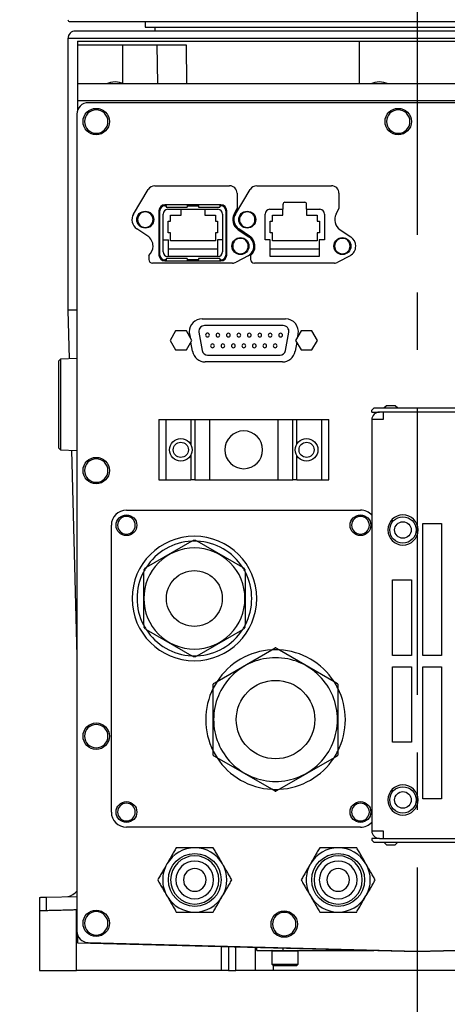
# Model space of a CAD drawing. Extents: x 0 to 841, y 0 to 594.
# Tile 80 of 142: x 499 to 518, y 188 to 232. Entities that reach past the tile are written whole.
import ezdxf

# ---------------------------------------------------------------- set-up
doc = ezdxf.new("R2010")
doc.units = 0
doc.linetypes.add('CENTERX2', pattern=[20.32, 12.7, -2.54, 2.54, -2.54])
doc.layers.get('0').update_dxf_attribs({"linetype": 'CONTINUOUS'})
doc.styles.add('SLDTEXTSTYLE0', font='TXT', dxfattribs={"width": 0.75})
doc.styles.add('SLDTEXTSTYLE2', font='TXT', dxfattribs={"width": 0.7})
doc.styles.add('SLDTEXTSTYLE3', font='TXT', dxfattribs={"width": 0.6875})
doc.dimstyles.new('SLDDIMSTYLE16', dxfattribs={"dimtxt": 3.5, "dimasz": 3.556, "dimexe": 0, "dimexo": 0.0625, "dimgap": 0.875, "dimtad": 1, "dimlfac": 2.5, "dimrnd": 1e-09, "dimzin": 12, "dimtxsty": 'SLDTEXTSTYLE0', "dimblk1": 'NONE', "dimblk2": 'NONE', "dimsah": 1, "dimcen": 0, "dimazin": 3, "dimtol": 1, "dimtp": 0.018, "dimtfac": 1, "dimtdec": 3, "dimtmove": 0, "dimatfit": 3, "dimtolj": 1})
doc.dimstyles.new('SLDDIMSTYLE17', dxfattribs={"dimtxt": 3.5, "dimasz": 3.556, "dimexe": 0, "dimexo": 0.0625, "dimgap": 0.875, "dimtad": 1, "dimlfac": 2.5, "dimrnd": 1e-09, "dimzin": 12, "dimtxsty": 'SLDTEXTSTYLE0', "dimblk1": 'NONE', "dimblk2": 'NONE', "dimsah": 1, "dimcen": 0, "dimazin": 3, "dimtol": 1, "dimtp": 0.012, "dimtfac": 1, "dimtdec": 3, "dimtmove": 0, "dimatfit": 3, "dimtolj": 1})
doc.dimstyles.new('SLDDIMSTYLE18', dxfattribs={"dimtxt": 3.5, "dimasz": 3.556, "dimexe": 0, "dimexo": 0.0625, "dimgap": 0.875, "dimtad": 1, "dimlfac": 2.5, "dimrnd": 1e-09, "dimzin": 12, "dimtxsty": 'SLDTEXTSTYLE0', "dimblk1": 'NONE', "dimblk2": 'NONE', "dimsah": 1, "dimcen": 0, "dimazin": 3, "dimtol": 1, "dimtp": 0.01, "dimtfac": 1, "dimtmove": 0, "dimatfit": 3, "dimtolj": 1})

# ---------------------------------------------------------------- blocks, each defined once
blk = doc.blocks.new('_D_70')
at = {"color": 7, "linetype": 'CONTINUOUS'}
for centre, start, end in [((568.276, 493.681), 153.4349, 206.5651), ((564.64, 493.681), 333.4349, 26.5651)]:
    blk.add_arc(centre, 10.12, start, end, dxfattribs=at)
at = {"color": 7, "linetype": 'CONTINUOUS', "char_height": 3.5, "attachment_point": 1}
for s, insert, style in [('0.018', (562.054, 498.192, -108.66), 'SLDTEXTSTYLE0'), ('+', (559.225, 498.192, -108.66), 'SLDTEXTSTYLE0'), ('%%c', (539.345, 493.667, -108.66), 'SLDTEXTSTYLE0'), ('12 H7', (544.623, 493.72, -108.66), 'SLDTEXTSTYLE2'), ('0', (562.054, 493.667, -108.66), 'SLDTEXTSTYLE0'), ('depth 3', (576.072, 493.72, -108.66), 'SLDTEXTSTYLE0')]:
    blk.add_mtext(s, dxfattribs=dict(at, insert=insert, style=style))
blk = doc.blocks.new('_NONE')
blk = doc.blocks.new('_D_71')
at = {"color": 7, "linetype": 'CONTINUOUS'}
for centre, start, end in [((561.062, 536.749), 153.4349, 206.5651), ((557.426, 536.749), 333.4349, 26.5651)]:
    blk.add_arc(centre, 10.12, start, end, dxfattribs=at)
at = {"color": 7, "linetype": 'CONTINUOUS', "char_height": 3.5, "attachment_point": 1}
for s, insert, style in [('0.012', (554.839, 541.26, -108.66), 'SLDTEXTSTYLE0'), ('+', (552.01, 541.26, -108.66), 'SLDTEXTSTYLE0'), ('%%c', (534.716, 536.735, -108.66), 'SLDTEXTSTYLE0'), ('4 H7', (539.995, 536.788, -108.66), 'SLDTEXTSTYLE3'), ('0', (554.839, 536.735, -108.66), 'SLDTEXTSTYLE0'), ('depth 4', (568.858, 536.788, -108.66), 'SLDTEXTSTYLE0')]:
    blk.add_mtext(s, dxfattribs=dict(at, insert=insert, style=style))
blk = doc.blocks.new('_D_72')
at = {"color": 7, "linetype": 'CONTINUOUS'}
for centre, start, end in [((561.427, 563.816), 153.4349, 206.5651), ((555.205, 563.816), 333.4349, 26.5651)]:
    blk.add_arc(centre, 10.12, start, end, dxfattribs=at)
at = {"color": 7, "linetype": 'CONTINUOUS', "char_height": 3.5, "attachment_point": 1}
for s, insert, style in [('0.01', (555.205, 568.328, -108.66), 'SLDTEXTSTYLE0'), ('+', (552.375, 568.328, -108.66), 'SLDTEXTSTYLE0'), ('depth 5', (566.637, 563.855, -108.66), 'SLDTEXTSTYLE0'), ('2x', (530.254, 563.855, -108.66), 'SLDTEXTSTYLE0'), ('%%c', (535.081, 563.802, -108.66), 'SLDTEXTSTYLE0'), ('3 H7', (540.36, 563.855, -108.66), 'SLDTEXTSTYLE3'), ('0', (555.205, 563.802, -108.66), 'SLDTEXTSTYLE0')]:
    blk.add_mtext(s, dxfattribs=dict(at, insert=insert, style=style))

msp = doc.modelspace()

# ---------------------------------------------------------------- linework, layer by layer
at = {"color": 7, "linetype": 'CENTERX2'}
msp.add_line((516.2854, 397.4398), (516.2854, 178.5652), dxfattribs=at)
at = {"color": 7, "linetype": 'CONTINUOUS'}
for p, q in [((504.2854, 231.606), (504.2854, 231.356)), ((504.2854, 231.356), (528.2854, 231.356)), ((504.702, 231.356), (504.702, 231.1893)), ((500.8687, 230.856), (500.8687, 218.856)), ((501.2854, 230.7393), (513.7413, 230.7393)), ((501.2854, 230.7393), (501.2854, 230.5726)), ((501.2854, 230.5726), (503.2854, 230.5726)), ((501.2854, 230.5726), (501.2854, 228.856)), ((503.2854, 230.5726), (504.8017, 230.5726)), ((504.8389, 228.856), (504.8017, 230.5726)), ((504.8017, 230.5726), (506.0934, 230.5726)), ((506.0934, 230.5726), (506.1065, 228.856)), ((513.7381, 228.856), (513.7413, 230.7393)), ((513.7413, 230.7393), (518.8294, 230.7393)), ((501.2854, 228.856), (501.2854, 228.106)), ((531.2854, 228.856), (501.2854, 228.856)), ((531.2854, 228.106), (501.2854, 228.106)), ((501.2854, 228.106), (501.2854, 227.6506)), ((530.802, 228.0226), (501.7687, 228.0226)), ((501.2687, 227.5226), (501.2687, 191.4196)), ((503.7628, 223.105), (504.4164, 224.1919)), ((504.702, 224.3535), (508.0037, 224.3535)), ((508.2628, 223.105), (508.9164, 224.1919)), ((508.337, 224.0201), (508.337, 223.3535)), ((509.202, 224.3535), (512.5037, 224.3535)), ((512.837, 224.0201), (512.837, 223.3535)), ((510.4479, 223.6268), (511.3229, 223.6268)), ((504.9312, 223.2518), (504.8895, 223.2518)), ((504.8895, 223.2518), (504.8895, 221.2935)), ((504.9312, 221.2935), (504.9312, 223.2518)), ((505.1479, 223.5101), (505.1479, 223.4685)), ((505.202, 223.5101), (505.1479, 223.5101)), ((505.1479, 223.4685), (505.202, 223.4685)), ((505.202, 223.4685), (505.202, 223.5101)), ((506.1354, 223.5101), (505.202, 223.5101)), ((505.202, 223.4685), (505.202, 223.4101)), ((505.202, 223.4101), (506.1354, 223.4101)), ((505.28, 223.3135), (507.4907, 223.3135)), ((505.8645, 223.061), (505.8645, 223.3135)), ((506.1354, 223.5101), (506.1354, 223.4685)), ((506.6354, 223.5101), (506.1354, 223.5101)), ((506.1354, 223.4685), (506.1354, 223.4101)), ((506.1354, 223.4685), (506.6354, 223.4685)), ((506.6354, 223.4685), (506.6354, 223.5101)), ((507.5687, 223.5101), (506.6354, 223.5101)), ((506.6354, 223.4685), (506.6354, 223.4101)), ((506.6354, 223.4101), (507.5687, 223.4101)), ((506.9062, 223.3135), (506.9062, 223.061)), ((507.5687, 223.5101), (507.5687, 223.4685)), ((507.6229, 223.5101), (507.5687, 223.5101)), ((507.5687, 223.4685), (507.5687, 223.4101)), ((507.5687, 223.4685), (507.6229, 223.4685)), ((507.6229, 223.5101), (507.6229, 223.4685)), ((507.8395, 223.2518), (507.8395, 221.2935)), ((507.8812, 223.2518), (507.8395, 223.2518)), ((507.8812, 221.2935), (507.8812, 223.2518)), ((508.2061, 223.1032), (508.337, 223.3535)), ((509.78, 223.3135), (510.3645, 223.3135)), ((510.3645, 223.5435), (510.3645, 223.3135)), ((510.3645, 223.061), (510.3645, 223.3135)), ((511.4062, 223.3135), (511.4062, 223.5435)), ((511.4062, 223.3135), (511.9907, 223.3135)), ((511.4062, 223.3135), (511.4062, 223.061)), ((512.7061, 223.1032), (512.837, 223.3535)), ((505.0712, 221.4406), (505.0712, 223.1046)), ((505.2937, 222.7943), (505.3937, 222.7943)), ((505.2937, 222.2781), (505.2937, 222.7943)), ((505.3937, 223.061), (505.8645, 223.061)), ((505.3937, 222.7943), (505.3937, 223.061)), ((506.9062, 223.061), (507.377, 223.061)), ((507.377, 223.061), (507.377, 222.7943)), ((507.377, 222.7943), (507.477, 222.7943)), ((507.477, 222.7943), (507.477, 222.2781)), ((507.6995, 223.1046), (507.6995, 221.4406)), ((509.5712, 221.9718), (509.5712, 223.1046)), ((509.7937, 222.7943), (509.8937, 222.7943)), ((509.7937, 222.2781), (509.7937, 222.7943)), ((509.8937, 223.061), (510.3645, 223.061)), ((509.8937, 222.7943), (509.8937, 223.061)), ((511.4062, 223.061), (511.877, 223.061)), ((511.877, 223.061), (511.877, 222.7943)), ((511.877, 222.7943), (511.977, 222.7943)), ((511.977, 222.7943), (511.977, 222.2781)), ((512.1995, 223.1046), (512.1995, 221.9718)), ((504.3897, 222.1329), (503.9087, 222.4539)), ((505.3937, 222.2781), (505.2937, 222.2781)), ((505.3937, 221.9193), (505.3937, 222.2781)), ((507.377, 222.2781), (507.377, 221.9193)), ((507.477, 222.2781), (507.377, 222.2781)), ((508.3819, 222.4128), (508.8626, 222.0909)), ((508.8897, 222.1329), (508.4087, 222.4539)), ((509.8937, 222.2781), (509.7937, 222.2781)), ((509.8937, 221.9193), (509.8937, 222.2781)), ((511.877, 222.2781), (511.877, 221.9193)), ((511.977, 222.2781), (511.877, 222.2781)), ((512.8819, 222.4128), (513.3626, 222.0909)), ((505.0712, 221.9718), (505.302, 221.9718)), ((505.302, 221.2318), (505.302, 221.9718)), ((507.377, 221.9193), (505.3937, 221.9193)), ((507.4687, 221.9718), (507.4687, 221.2318)), ((507.6995, 221.9718), (507.4687, 221.9718)), ((509.802, 221.9718), (509.5712, 221.9718)), ((509.802, 221.2318), (509.802, 221.9718)), ((511.877, 221.9193), (509.8937, 221.9193)), ((511.9687, 221.9718), (511.9687, 221.2318)), ((512.1995, 221.9718), (511.9687, 221.9718)), ((507.4687, 221.5468), (505.302, 221.5468)), ((511.9687, 221.5468), (509.802, 221.5468)), ((504.4354, 221.2798), (504.4354, 221.1035)), ((504.8895, 221.2935), (504.9312, 221.2935)), ((505.202, 221.0768), (505.1479, 221.0768)), ((505.1479, 221.0351), (505.1479, 221.0768)), ((505.1479, 221.0351), (505.202, 221.0351)), ((506.1354, 221.1351), (505.202, 221.1351)), ((505.202, 221.1351), (505.202, 221.0768)), ((505.202, 221.0768), (505.202, 221.0351)), ((505.202, 221.0351), (506.1354, 221.0351)), ((507.4907, 221.2318), (505.28, 221.2318)), ((506.1354, 221.1351), (506.1354, 221.0768)), ((506.6354, 221.0768), (506.1354, 221.0768)), ((506.1354, 221.0768), (506.1354, 221.0351)), ((506.1354, 221.0351), (506.6354, 221.0351)), ((507.5687, 221.1351), (506.6354, 221.1351)), ((506.6354, 221.1351), (506.6354, 221.0768)), ((506.6354, 221.0351), (506.6354, 221.0768)), ((506.6354, 221.0351), (507.5687, 221.0351)), ((507.5687, 221.1351), (507.5687, 221.0768)), ((507.6229, 221.0768), (507.5687, 221.0768)), ((507.5687, 221.0768), (507.5687, 221.0351)), ((507.5687, 221.0351), (507.6229, 221.0351)), ((507.6229, 221.0351), (507.6229, 221.0768)), ((507.8812, 221.2935), (507.8395, 221.2935)), ((508.8235, 221.2641), (508.2922, 220.9769)), ((508.9354, 221.2798), (508.9354, 221.1035)), ((511.9687, 221.2318), (509.802, 221.2318)), ((513.3235, 221.2641), (512.7922, 220.9769)), ((508.1337, 220.9368), (504.602, 220.9368)), ((512.6337, 220.9368), (509.102, 220.9368)), ((500.8687, 218.856), (500.925, 216.7058)), ((501.2687, 218.856), (500.8687, 218.856)), ((506.7933, 218.4726), (510.4772, 218.4726)), ((505.6198, 217.9393), (505.3792, 217.5226)), ((506.1009, 217.9393), (505.6198, 217.9393)), ((506.3415, 217.5226), (506.1009, 217.9393)), ((510.3749, 218.1743), (506.8958, 218.1743)), ((511.1615, 217.9393), (510.9209, 217.5226)), ((511.6426, 217.9393), (511.1615, 217.9393)), ((511.8831, 217.5226), (511.6426, 217.9393)), ((505.3792, 217.5226), (505.6198, 217.106)), ((506.1009, 217.106), (506.3415, 217.5226)), ((506.2353, 217.8076), (506.2609, 217.6621)), ((506.6496, 217.8809), (506.7912, 217.0776)), ((510.4795, 217.0776), (510.6211, 217.8809)), ((510.9209, 217.5226), (511.1615, 217.106)), ((511.0132, 217.6825), (511.0352, 217.8076)), ((511.6426, 217.106), (511.8831, 217.5226)), ((505.6198, 217.106), (506.1009, 217.106)), ((506.3705, 217.0409), (506.2986, 217.4484)), ((510.97, 217.4376), (510.9001, 217.0409)), ((511.1615, 217.106), (511.6426, 217.106)), ((500.5353, 216.6922), (500.452, 216.606)), ((500.452, 216.606), (500.452, 212.7726)), ((501.2687, 216.7178), (500.5353, 216.6922)), ((500.5353, 216.6922), (500.5353, 212.6864)), ((507.0374, 216.871), (510.2333, 216.871)), ((510.342, 216.5726), (506.9285, 216.5726)), ((514.3687, 214.5226), (514.2854, 214.4393)), ((514.2854, 214.356), (514.2854, 214.4393)), ((528.8687, 214.5226), (514.3687, 214.5226)), ((514.927, 214.6393), (514.8104, 214.5226)), ((514.9319, 214.6393), (514.8152, 214.5226)), ((514.9319, 214.6393), (514.927, 214.6393)), ((515.3152, 214.6393), (514.9319, 214.6393)), ((515.4319, 214.5226), (515.3152, 214.6393)), ((504.877, 214.0226), (504.877, 211.356)), ((504.877, 214.0226), (505.2104, 214.0226)), ((505.2104, 211.356), (505.2104, 214.0226)), ((505.2104, 214.0226), (506.302, 214.0226)), ((506.302, 214.0226), (506.302, 212.9072)), ((506.302, 214.0226), (506.4687, 214.0226)), ((506.4687, 214.0226), (506.4687, 211.356)), ((506.4687, 214.0226), (507.1354, 214.0226)), ((507.1354, 211.356), (507.1354, 214.0226)), ((507.1354, 214.0226), (510.1354, 214.0226)), ((510.1354, 214.0226), (510.1354, 211.356)), ((510.1354, 214.0226), (510.802, 214.0226)), ((510.802, 211.356), (510.802, 214.0226)), ((510.802, 214.0226), (510.9687, 214.0226)), ((510.9687, 212.9329), (510.9687, 214.0226)), ((510.9687, 214.0226), (512.0604, 214.0226)), ((512.0604, 214.0226), (512.0604, 211.356)), ((512.0604, 214.0226), (512.3937, 214.0226)), ((512.3937, 211.356), (512.3937, 214.0226)), ((514.2854, 214.356), (514.6187, 214.356)), ((514.2854, 214.0226), (514.2854, 195.856)), ((514.7854, 214.0226), (514.2854, 214.0226)), ((514.7854, 214.356), (514.6187, 214.356)), ((514.7854, 214.356), (514.7854, 214.0226)), ((528.452, 214.356), (514.7854, 214.356)), ((500.452, 212.7726), (500.5353, 212.6864)), ((500.5353, 212.6864), (501.2687, 212.6608)), ((501.0307, 212.6691), (501.2687, 203.5806)), ((506.302, 212.4714), (506.302, 211.356)), ((510.9687, 211.356), (510.9687, 212.4457)), ((504.877, 211.356), (505.2104, 211.356)), ((505.2104, 211.356), (506.302, 211.356)), ((506.4687, 211.356), (506.302, 211.356)), ((506.4687, 211.356), (507.1354, 211.356)), ((507.1354, 211.356), (510.1354, 211.356)), ((510.1354, 211.356), (510.802, 211.356)), ((510.9687, 211.356), (510.802, 211.356)), ((510.9687, 211.356), (512.0604, 211.356)), ((512.0604, 211.356), (512.3937, 211.356)), ((503.452, 210.0226), (513.7854, 210.0226)), ((502.7854, 196.6893), (502.7854, 209.356)), ((516.5354, 209.4393), (517.3687, 209.4393)), ((516.5354, 203.606), (516.5354, 209.4393)), ((517.3687, 209.4393), (517.3687, 203.606)), ((506.3352, 208.6533), (504.3188, 207.4891)), ((506.3352, 208.6533), (506.3951, 208.6878)), ((506.509, 208.6878), (506.5688, 208.6533)), ((508.5852, 207.4891), (506.5688, 208.6533)), ((504.259, 207.4545), (504.3188, 207.4891)), ((508.5852, 207.4891), (508.6451, 207.4545)), ((504.202, 207.2868), (504.202, 204.9585)), ((508.702, 204.9585), (508.702, 207.2868)), ((515.202, 206.9393), (516.0354, 206.9393)), ((515.202, 203.606), (515.202, 206.9393)), ((516.0354, 206.9393), (516.0354, 203.606)), ((504.3188, 204.7562), (504.259, 204.7907)), ((504.3188, 204.7562), (506.3352, 203.592)), ((506.5688, 203.592), (508.5852, 204.7562)), ((508.6451, 204.7907), (508.5852, 204.7562)), ((506.3951, 203.5574), (506.3352, 203.592)), ((506.5688, 203.592), (506.509, 203.5574)), ((507.4527, 202.457), (509.868, 203.8514)), ((509.868, 203.8514), (510.0201, 203.9393)), ((510.0506, 203.9393), (510.2027, 203.8514)), ((510.2027, 203.8514), (512.618, 202.457)), ((516.0354, 203.606), (515.202, 203.606)), ((517.3687, 203.606), (516.5354, 203.606)), ((515.202, 203.106), (516.0354, 203.106)), ((515.202, 199.7726), (515.202, 203.106)), ((516.0354, 203.106), (516.0354, 199.7726)), ((516.5354, 203.106), (517.3687, 203.106)), ((516.5354, 197.2726), (516.5354, 203.106)), ((517.3687, 203.106), (517.3687, 197.2726)), ((507.2854, 202.1671), (507.2854, 202.3427)), ((507.3006, 202.3691), (507.4527, 202.457)), ((512.618, 202.457), (512.7701, 202.3691)), ((512.7854, 202.3427), (512.7854, 202.1671)), ((507.2854, 199.3782), (507.2854, 202.1671)), ((512.7854, 202.1671), (512.7854, 199.3782)), ((516.0354, 199.7726), (515.202, 199.7726)), ((507.2854, 199.2025), (507.2854, 199.3782)), ((512.7854, 199.3782), (512.7854, 199.2025)), ((507.4527, 199.0883), (507.3006, 199.1761)), ((509.868, 197.6938), (507.4527, 199.0883)), ((512.618, 199.0883), (510.2027, 197.6938)), ((512.7701, 199.1761), (512.618, 199.0883)), ((510.0201, 197.606), (509.868, 197.6938)), ((510.2027, 197.6938), (510.0506, 197.606)), ((517.3687, 197.2726), (516.5354, 197.2726)), ((513.7854, 196.0226), (503.452, 196.0226)), ((514.2854, 195.856), (514.7854, 195.856)), ((514.7854, 195.856), (514.7854, 195.5226)), ((514.2854, 195.5226), (514.2854, 195.4393)), ((514.6187, 195.5226), (514.2854, 195.5226)), ((514.2854, 195.4393), (514.3687, 195.356)), ((514.3687, 195.356), (528.8687, 195.356)), ((514.6187, 195.5226), (514.7854, 195.5226)), ((514.7854, 195.5226), (528.452, 195.5226)), ((514.8104, 195.356), (514.927, 195.2393)), ((514.8152, 195.356), (514.9319, 195.2393)), ((515.3152, 195.2393), (515.4319, 195.356)), ((514.927, 195.2393), (514.9319, 195.2393)), ((514.9319, 195.2393), (515.3152, 195.2393)), ((499.6187, 192.9195), (499.6187, 192.3362)), ((499.923, 192.9275), (501.2687, 192.9627)), ((499.923, 192.3442), (499.923, 192.9275)), ((499.6187, 192.3362), (499.6187, 189.6893)), ((501.2417, 192.3787), (501.2687, 192.3794)), ((501.2417, 189.6893), (501.2417, 192.3787)), ((501.2854, 191.2916), (501.2854, 190.9154)), ((501.2854, 190.9154), (516.2854, 190.5226)), ((501.7556, 190.9198), (516.2854, 190.5393)), ((507.6274, 190.7493), (507.6274, 189.6893)), ((507.952, 190.7408), (507.952, 189.6893)), ((508.2766, 189.6893), (508.2766, 190.7323)), ((509.14, 190.7097), (509.14, 189.6893)), ((509.202, 190.5726), (509.202, 190.7081)), ((509.202, 190.5726), (510.3687, 190.5726)), ((509.8687, 190.556), (509.8687, 189.9726)), ((510.3687, 190.5726), (514.3759, 190.5726)), ((511.0354, 189.9726), (511.0354, 190.556)), ((516.2854, 190.5393), (530.8151, 190.9198)), ((516.2854, 190.5226), (531.2854, 190.9154)), ((499.6187, 189.6893), (501.2417, 189.6893)), ((507.6274, 189.6893), (501.2417, 189.6893)), ((507.952, 189.6893), (507.6274, 189.6893)), ((507.952, 189.6893), (508.2766, 189.6893)), ((509.14, 189.6893), (508.2766, 189.6893)), ((509.952, 189.6893), (509.14, 189.6893)), ((509.8687, 189.9726), (509.9354, 189.906)), ((509.8687, 189.9726), (511.0354, 189.9726)), ((509.9354, 189.906), (510.9687, 189.906)), ((524.761, 189.6893), (509.952, 189.6893)), ((510.9687, 189.906), (511.0354, 189.9726))]:
    msp.add_line(p, q, dxfattribs=at)
at = {"color": 8, "linetype": 'CONTINUOUS'}
for p, q in [((531.702, 230.856), (500.8687, 230.856)), ((503.2854, 230.5726), (503.2854, 228.8785)), ((509.8687, 190.556), (511.0354, 190.556)), ((510.3687, 190.5726), (510.3687, 190.6776)), ((509.952, 189.6893), (509.952, 189.906))]:
    msp.add_line(p, q, dxfattribs=at)
at = {"color": 7, "linetype": 'CONTINUOUS'}
for centre, radius in [((502.1187, 227.1893), 0.5833), ((515.452, 227.1893), 0.5833), ((504.2854, 222.856), 0.375), ((508.7854, 222.856), 0.375), ((508.4854, 221.6893), 0.375), ((512.9854, 221.6893), 0.375), ((505.852, 212.6893), 0.5), ((511.4054, 212.6893), 0.5), ((502.1187, 211.7726), 0.5833), ((503.452, 209.356), 0.4583), ((513.7854, 209.356), 0.4583), ((515.6604, 209.1476), 0.5833), ((502.1187, 200.0393), 0.5833), ((515.6604, 197.2226), 0.5833), ((503.452, 196.6893), 0.4583), ((513.7854, 196.6893), 0.4583), ((506.4687, 193.6893), 1.1667), ((512.802, 193.6893), 1.1667), ((502.1187, 191.7726), 0.5833), ((510.4187, 191.7393), 0.5833)]:
    msp.add_circle(centre, radius, dxfattribs=at)
for centre, radius, start, end in [((500.952, 231.6893), 0.0833, 180, 270), ((501.202, 230.856), 0.3333, 90, 180), ((502.952, 227.9946), 0.9447, 65.75327, 114.24673), ((514.6187, 227.9946), 0.9447, 65.75327, 114.24673), ((501.7687, 227.5226), 0.5, 90, 180), ((502.1187, 227.1893), 0.5167, 0, 180), ((515.452, 227.1893), 0.5167, 0, 180), ((502.1187, 227.1893), 0.5167, 180, 0), ((515.452, 227.1893), 0.5167, 180, 0), ((504.702, 224.0201), 0.3333, 90, 148.98031), ((508.0037, 224.0201), 0.3333, 0, 90), ((509.202, 224.0201), 0.3333, 90, 148.98031), ((512.5037, 224.0201), 0.3333, 0, 90), ((510.4479, 223.5435), 0.0833, 90, 180), ((511.3229, 223.5435), 0.0833, 0, 90), ((504.2854, 222.856), 0.3417, 0, 180), ((505.1479, 223.2518), 0.2583, 90, 180), ((505.1479, 223.2518), 0.2167, 90, 180), ((505.28, 223.1046), 0.2088, 90, 180), ((507.4907, 223.1046), 0.2088, 0, 90), ((507.6229, 223.2518), 0.2583, 0, 90), ((507.6229, 223.2518), 0.2167, 0, 90), ((508.7854, 222.856), 0.3417, 0, 180), ((509.78, 223.1046), 0.2088, 90, 180), ((511.9907, 223.1046), 0.2088, 0, 90), ((504.177, 222.856), 0.4833, 148.98031, 236.28181), ((504.2854, 222.856), 0.3417, 180, 0), ((508.6787, 222.856), 0.5333, 152.38837, 236.19006), ((508.677, 222.856), 0.4833, 148.98031, 236.28181), ((508.7854, 222.856), 0.3417, 180, 0), ((513.1787, 222.856), 0.5333, 152.38837, 236.19006), ((504.0937, 221.6893), 0.5333, 0, 56.28181), ((508.4854, 221.6893), 0.3417, 0, 180), ((508.5937, 221.6893), 0.4833, 0, 56.19006), ((508.5937, 221.6893), 0.5333, 0, 56.28181), ((512.9854, 221.6893), 0.3417, 0, 180), ((513.0937, 221.6893), 0.4833, 0, 56.19006), ((504.0937, 221.6893), 0.5333, 309.83844, 0), ((505.28, 221.4406), 0.2088, 180, 270), ((507.4907, 221.4406), 0.2088, 270, 0), ((508.4854, 221.6893), 0.3417, 180, 0), ((508.5937, 221.6893), 0.4833, 298.39385, 0), ((508.5937, 221.6893), 0.5333, 309.83844, 0), ((512.9854, 221.6893), 0.3417, 180, 0), ((513.0937, 221.6893), 0.4833, 298.39385, 0), ((504.602, 221.1035), 0.1667, 180, 270), ((505.1479, 221.2935), 0.2583, 180, 270), ((505.1479, 221.2935), 0.2167, 180, 270), ((507.6229, 221.2935), 0.2167, 270, 0), ((507.6229, 221.2935), 0.2583, 270, 0), ((508.1337, 221.2701), 0.3333, 270, 298.39385), ((509.102, 221.1035), 0.1667, 180, 270), ((512.6337, 221.2701), 0.3333, 270, 298.39385), ((506.7933, 217.906), 0.5667, 90, 180), ((510.4772, 217.906), 0.5667, 350, 90), ((506.7933, 217.906), 0.5667, 180, 190), ((506.8958, 217.9243), 0.25, 90, 180), ((506.8958, 217.9243), 0.25, 180, 190), ((510.3749, 217.9243), 0.25, 350, 90), ((507.0295, 217.7593), 0.0833, 0, 180), ((507.0295, 217.7593), 0.0833, 180, 0), ((507.4912, 217.756), 0.0833, 0, 180), ((507.4912, 217.756), 0.0833, 180, 0), ((507.9529, 217.756), 0.0833, 0, 180), ((507.9529, 217.756), 0.0833, 180, 0), ((508.4145, 217.756), 0.0833, 0, 180), ((508.4145, 217.756), 0.0833, 180, 0), ((508.8762, 217.756), 0.0833, 0, 180), ((508.8762, 217.756), 0.0833, 180, 0), ((509.3379, 217.756), 0.0833, 0, 180), ((509.3379, 217.756), 0.0833, 180, 0), ((509.7995, 217.756), 0.0833, 0, 180), ((509.7995, 217.756), 0.0833, 180, 0), ((510.2612, 217.756), 0.0833, 0, 180), ((510.2612, 217.756), 0.0833, 180, 0), ((506.9285, 217.1393), 0.5667, 190, 270), ((507.0374, 217.121), 0.25, 190, 270), ((507.2504, 217.2826), 0.0833, 0, 180), ((507.2504, 217.2826), 0.0833, 180, 0), ((507.712, 217.2826), 0.0833, 0, 180), ((507.712, 217.2826), 0.0833, 180, 0), ((508.1737, 217.2826), 0.0833, 0, 180), ((508.1737, 217.2826), 0.0833, 180, 0), ((508.6354, 217.2826), 0.0833, 0, 180), ((508.6354, 217.2826), 0.0833, 180, 0), ((509.097, 217.2826), 0.0833, 0, 180), ((509.097, 217.2826), 0.0833, 180, 0), ((509.5587, 217.2826), 0.0833, 0, 180), ((509.5587, 217.2826), 0.0833, 180, 0), ((510.0204, 217.2826), 0.0833, 0, 180), ((510.0204, 217.2826), 0.0833, 180, 0), ((510.2333, 217.121), 0.25, 270, 350), ((510.342, 217.1393), 0.5667, 270, 350), ((514.6187, 214.0226), 0.3333, 90, 180), ((508.6287, 212.6893), 0.8333, 0, 180), ((508.6287, 212.6893), 0.8333, 180, 0), ((502.1187, 211.7726), 0.5167, 0, 180), ((502.1187, 211.7726), 0.5167, 180, 0), ((503.452, 209.356), 0.6667, 90, 180), ((503.452, 209.356), 0.3917, 0, 180), ((513.7854, 209.356), 0.3917, 0, 180), ((513.7854, 209.356), 0.6667, 41.40962, 90), ((515.6604, 209.1476), 0.6667, 0, 180), ((503.452, 209.356), 0.3917, 180, 0), ((513.7854, 209.356), 0.3917, 180, 0), ((506.452, 206.1226), 2.75, 0, 180), ((515.6604, 209.1476), 0.6667, 180, 0), ((506.452, 206.1226), 2.5333, 92.64267, 147.35733), ((506.452, 206.1226), 2.5333, 87.35733, 92.64267), ((506.452, 206.1226), 2.5658, 88.72839, 91.27161), ((506.452, 206.1226), 2.5333, 32.64267, 87.35733), ((506.452, 206.1226), 2.5333, 147.35733, 152.64267), ((506.452, 206.1226), 2.5333, 27.35733, 32.64267), ((506.452, 206.1226), 2.5333, 152.64267, 180), ((506.452, 206.1226), 2.5658, 148.72839, 151.27161), ((506.452, 206.1226), 2.5658, 28.72839, 31.27161), ((506.452, 206.1226), 2.5333, 0, 27.35733), ((506.452, 206.1226), 2.75, 180, 0), ((506.452, 206.1226), 2.5333, 180, 207.35733), ((506.452, 206.1226), 2.5333, 332.64267, 0), ((506.452, 206.1226), 2.5333, 207.35733, 212.64267), ((506.452, 206.1226), 2.5658, 208.72839, 211.27161), ((506.452, 206.1226), 2.5333, 327.35733, 332.64267), ((506.452, 206.1226), 2.5658, 328.72839, 331.27161), ((506.452, 206.1226), 2.5333, 212.64267, 267.35733), ((506.452, 206.1226), 2.5333, 272.64267, 327.35733), ((506.452, 206.1226), 2.5333, 267.35733, 272.64267), ((506.452, 206.1226), 2.5658, 268.72839, 271.27161), ((510.0354, 200.7726), 3.0833, 93.11195, 146.88805), ((510.0354, 200.7726), 3.0833, 86.88805, 93.11195), ((510.0354, 200.7726), 3.1667, 89.72433, 90.27567), ((510.0354, 200.7726), 3.0833, 33.11195, 86.88805), ((510.0354, 200.7726), 3.0833, 146.88805, 153.11195), ((510.0354, 200.7726), 3.1667, 149.72433, 150.27567), ((510.0354, 200.7726), 3.0833, 26.88805, 33.11195), ((510.0354, 200.7726), 3.1667, 29.72433, 30.27567), ((510.0354, 200.7726), 3.0833, 153.11195, 180), ((510.0354, 200.7726), 3.0833, 0, 26.88805), ((502.1187, 200.0393), 0.5167, 0, 180), ((510.0354, 200.7726), 3.0833, 180, 206.88805), ((510.0354, 200.7726), 3.0833, 333.11195, 0), ((502.1187, 200.0393), 0.5167, 180, 0), ((510.0354, 200.7726), 3.0833, 206.88805, 213.11195), ((510.0354, 200.7726), 3.1667, 209.72433, 210.27567), ((510.0354, 200.7726), 3.0833, 326.88805, 333.11195), ((510.0354, 200.7726), 3.1667, 329.72433, 330.27567), ((510.0354, 200.7726), 3.0833, 213.11195, 266.88805), ((510.0354, 200.7726), 3.0833, 273.11195, 326.88805), ((510.0354, 200.7726), 3.0833, 266.88805, 273.11195), ((510.0354, 200.7726), 3.1667, 269.72433, 270.27567), ((515.6604, 197.2226), 0.6667, 0, 180), ((503.452, 196.6893), 0.3917, 0, 180), ((513.7854, 196.6893), 0.3917, 0, 180), ((515.6604, 197.2226), 0.6667, 180, 0), ((503.452, 196.6893), 0.6667, 180, 270), ((503.452, 196.6893), 0.3917, 180, 0), ((513.7854, 196.6893), 0.3917, 180, 0), ((513.7854, 196.6893), 0.6667, 270, 318.59038), ((514.6187, 195.856), 0.3333, 180, 270), ((506.4687, 193.6893), 1.4167, 90, 150), ((506.4687, 193.6893), 1.4167, 30, 90), ((512.802, 193.6893), 1.4167, 90, 150), ((512.802, 193.6893), 1.4167, 30, 90), ((506.4687, 193.6893), 1.0643, 0, 180), ((506.4687, 193.6893), 0.8333, 0, 180), ((512.802, 193.6893), 1.0643, 0, 180), ((512.802, 193.6893), 0.8333, 0, 180), ((506.4687, 193.6893), 1.4167, 150, 180), ((506.4687, 193.6893), 0.5, 0, 180), ((506.4687, 193.6893), 1.4167, 330, 30), ((512.802, 193.6893), 1.4167, 150, 180), ((512.802, 193.6893), 0.5, 0, 180), ((512.802, 193.6893), 1.4167, 330, 30), ((506.4687, 193.6893), 1.4167, 180, 210), ((506.4687, 193.6893), 1.0643, 180, 0), ((506.4687, 193.6893), 0.8333, 180, 0), ((506.4687, 193.6893), 0.5, 180, 0), ((512.802, 193.6893), 1.4167, 180, 210), ((512.802, 193.6893), 1.0643, 180, 0), ((512.802, 193.6893), 0.8333, 180, 0), ((512.802, 193.6893), 0.5, 180, 0), ((500.607, 193.831), 0.9167, 286.5464, 316.20584), ((506.4687, 193.6893), 1.4167, 210, 270), ((506.4687, 193.6893), 1.4167, 270, 330), ((512.802, 193.6893), 1.4167, 210, 270), ((512.802, 193.6893), 1.4167, 270, 330), ((502.1187, 191.7726), 0.5167, 0, 180), ((510.4187, 191.7393), 0.5167, 0, 180), ((501.7687, 191.4196), 0.5, 180, 268.5), ((502.1187, 191.7726), 0.5167, 180, 0), ((510.4187, 191.7393), 0.5167, 180, 0), ((509.8854, 190.556), 0.0167, 90, 180), ((511.0187, 190.556), 0.0167, 0, 90)]:
    msp.add_arc(centre, radius, start, end, dxfattribs=at)
for points, knots in [([(500.952, 231.606), (500.9663, 231.606), (500.9948, 231.606), (501.2242, 231.606), (501.5883, 231.606), (502.0965, 231.606), (502.7409, 231.606), (503.5156, 231.606), (504.4136, 231.606), (505.4256, 231.606), (506.5424, 231.606), (507.7529, 231.606), (509.0457, 231.606), (510.4081, 231.606), (511.8272, 231.606), (513.2891, 231.606), (514.78, 231.606), (516.2854, 231.606), (517.7907, 231.606), (519.2816, 231.606), (520.7435, 231.606), (522.1626, 231.606), (523.525, 231.606), (524.8178, 231.606), (526.0283, 231.606), (527.1451, 231.606), (528.1571, 231.606), (529.0551, 231.606), (529.8298, 231.606), (530.4742, 231.606), (530.9824, 231.606), (531.3465, 231.606), (531.5759, 231.606), (531.6044, 231.606), (531.6187, 231.606)], [0, 0, 0, 0, 0.03125, 0.0625, 0.09375, 0.125, 0.15625, 0.1875, 0.21875, 0.25, 0.28125, 0.3125, 0.34375, 0.375, 0.40625, 0.4375, 0.46875, 0.5, 0.53125, 0.5625, 0.59375, 0.625, 0.65625, 0.6875, 0.71875, 0.75, 0.78125, 0.8125, 0.84375, 0.875, 0.90625, 0.9375, 0.96875, 1, 1, 1, 1]), ([(531.3687, 231.1893), (531.3687, 231.1893), (529.7795, 231.1893), (524.1223, 231.1893), (520.2856, 231.1893), (512.2851, 231.1893), (508.4484, 231.1893), (502.7912, 231.1893), (501.202, 231.1893), (501.202, 231.1893)], [0, 0, 0, 0, 0.25, 0.25, 0.5, 0.5, 0.75, 0.75, 1, 1, 1, 1]), ([(505.5187, 212.6893), (505.5187, 212.8733), (505.668, 213.0226), (506.036, 213.0226), (506.1854, 212.8733), (506.1854, 212.6893)], [0, 0, 0, 0, 0.5, 0.5, 1, 1, 1, 1]), ([(506.1854, 212.6893), (506.1854, 212.5053), (506.036, 212.356), (505.668, 212.356), (505.5187, 212.5053), (505.5187, 212.6893)], [0, 0, 0, 0, 0.5, 0.5, 1, 1, 1, 1]), ([(511.072, 212.6893), (511.072, 212.8733), (511.2214, 213.0226), (511.5893, 213.0226), (511.7387, 212.8733), (511.7387, 212.6893)], [0, 0, 0, 0, 0.5, 0.5, 1, 1, 1, 1]), ([(511.7387, 212.6893), (511.7387, 212.5053), (511.5893, 212.356), (511.2214, 212.356), (511.072, 212.5053), (511.072, 212.6893)], [0, 0, 0, 0, 0.5, 0.5, 1, 1, 1, 1]), ([(515.2937, 209.1476), (515.2937, 209.35), (515.458, 209.5143), (515.8627, 209.5143), (516.027, 209.35), (516.027, 209.1476)], [0, 0, 0, 0, 0.5, 0.5, 1, 1, 1, 1]), ([(516.027, 209.1476), (516.027, 208.9453), (515.8627, 208.781), (515.458, 208.781), (515.2937, 208.9453), (515.2937, 209.1476)], [0, 0, 0, 0, 0.5, 0.5, 1, 1, 1, 1]), ([(508.6854, 206.1226), (508.6854, 206.7149), (508.45, 207.283), (507.6124, 208.1207), (507.0443, 208.356), (505.8597, 208.356), (505.2916, 208.1207), (504.454, 207.283), (504.2187, 206.7149), (504.2187, 206.1226)], [0, 0, 0, 0, 0.25, 0.25, 0.5, 0.5, 0.75, 0.75, 1, 1, 1, 1]), ([(505.2187, 206.1226), (505.2187, 206.4497), (505.3486, 206.7634), (505.8112, 207.226), (506.1249, 207.356), (506.7791, 207.356), (507.0928, 207.226), (507.5554, 206.7634), (507.6854, 206.4497), (507.6854, 206.1226)], [0, 0, 0, 0, 0.25, 0.25, 0.5, 0.5, 0.75, 0.75, 1, 1, 1, 1]), ([(504.2187, 206.1226), (504.2187, 205.5303), (504.454, 204.9622), (505.2916, 204.1246), (505.8597, 203.8893), (507.0443, 203.8893), (507.6124, 204.1246), (508.45, 204.9622), (508.6854, 205.5303), (508.6854, 206.1226)], [0, 0, 0, 0, 0.25, 0.25, 0.5, 0.5, 0.75, 0.75, 1, 1, 1, 1]), ([(507.6854, 206.1226), (507.6854, 205.7955), (507.5554, 205.4818), (507.0928, 205.0192), (506.7791, 204.8893), (506.1249, 204.8893), (505.8112, 205.0192), (505.3486, 205.4818), (505.2187, 205.7955), (505.2187, 206.1226)], [0, 0, 0, 0, 0.25, 0.25, 0.5, 0.5, 0.75, 0.75, 1, 1, 1, 1]), ([(512.7687, 200.7726), (512.7687, 201.4975), (512.4807, 202.1928), (511.4555, 203.218), (510.7603, 203.506), (509.3104, 203.506), (508.6152, 203.218), (507.59, 202.1928), (507.302, 201.4975), (507.302, 200.7726)], [0, 0, 0, 0, 0.25, 0.25, 0.5, 0.5, 0.75, 0.75, 1, 1, 1, 1]), ([(508.302, 200.7726), (508.302, 201.2323), (508.4846, 201.6732), (509.1348, 202.3233), (509.5757, 202.506), (510.495, 202.506), (510.9359, 202.3233), (511.5861, 201.6732), (511.7687, 201.2323), (511.7687, 200.7726)], [0, 0, 0, 0, 0.25, 0.25, 0.5, 0.5, 0.75, 0.75, 1, 1, 1, 1]), ([(507.302, 200.7726), (507.302, 200.0477), (507.59, 199.3525), (508.6152, 198.3273), (509.3104, 198.0393), (510.7603, 198.0393), (511.4555, 198.3273), (512.4807, 199.3525), (512.7687, 200.0477), (512.7687, 200.7726)], [0, 0, 0, 0, 0.25, 0.25, 0.5, 0.5, 0.75, 0.75, 1, 1, 1, 1]), ([(511.7687, 200.7726), (511.7687, 200.3129), (511.5861, 199.872), (510.9359, 199.2219), (510.495, 199.0393), (509.5757, 199.0393), (509.1348, 199.2219), (508.4846, 199.872), (508.302, 200.3129), (508.302, 200.7726)], [0, 0, 0, 0, 0.25, 0.25, 0.5, 0.5, 0.75, 0.75, 1, 1, 1, 1]), ([(515.2937, 197.2226), (515.2937, 197.425), (515.458, 197.5893), (515.8627, 197.5893), (516.027, 197.425), (516.027, 197.2226)], [0, 0, 0, 0, 0.5, 0.5, 1, 1, 1, 1]), ([(516.027, 197.2226), (516.027, 197.0203), (515.8627, 196.856), (515.458, 196.856), (515.2937, 197.0203), (515.2937, 197.2226)], [0, 0, 0, 0, 0.5, 0.5, 1, 1, 1, 1]), ([(505.6508, 195.106), (505.6332, 195.0755), (505.5985, 195.0153), (505.5467, 194.9256), (505.4955, 194.837), (505.4389, 194.7391), (505.377, 194.6316), (505.3093, 194.5144), (505.2643, 194.4366), (505.2418, 194.3976)], [0, 0, 0, 0, 0.1294717, 0.2563303, 0.3812465, 0.5049825, 0.6714223, 0.8354695, 1, 1, 1, 1]), ([(506.4687, 195.106), (506.4464, 195.106), (506.4018, 195.106), (506.3348, 195.106), (506.2561, 195.106), (506.1655, 195.106), (506.0293, 195.106), (505.8575, 195.1059), (505.7204, 195.1059), (505.6508, 195.106)], [0, 0, 0, 0, 0.0815352, 0.1630135, 0.244805, 0.3693862, 0.4947875, 0.7435429, 1, 1, 1, 1]), ([(507.2866, 195.106), (507.2515, 195.106), (507.1821, 195.1059), (507.0785, 195.1059), (506.9764, 195.1059), (506.8633, 195.106), (506.7392, 195.1059), (506.6037, 195.1059), (506.5137, 195.1059), (506.4687, 195.106)], [0, 0, 0, 0, 0.1293307, 0.2560541, 0.3808386, 0.5044434, 0.6710676, 0.8352915, 1, 1, 1, 1]), ([(507.6956, 194.3976), (507.6844, 194.417), (507.6621, 194.4556), (507.6286, 194.5137), (507.5892, 194.5819), (507.5438, 194.6605), (507.4757, 194.7784), (507.3898, 194.9271), (507.3213, 195.0457), (507.2866, 195.106)], [0, 0, 0, 0, 0.081615, 0.1631729, 0.2450449, 0.3697494, 0.4952765, 0.7437933, 1, 1, 1, 1]), ([(511.9841, 195.106), (511.9665, 195.0755), (511.9318, 195.0153), (511.88, 194.9256), (511.8289, 194.837), (511.7722, 194.7391), (511.7104, 194.6316), (511.6427, 194.5144), (511.5977, 194.4366), (511.5751, 194.3976)], [0, 0, 0, 0, 0.1294717, 0.2563303, 0.3812465, 0.5049825, 0.6714223, 0.8354695, 1, 1, 1, 1]), ([(512.802, 195.106), (512.7797, 195.106), (512.7351, 195.106), (512.6682, 195.106), (512.5895, 195.106), (512.4988, 195.106), (512.3627, 195.106), (512.1908, 195.1059), (512.0537, 195.1059), (511.9841, 195.106)], [0, 0, 0, 0, 0.0815352, 0.1630135, 0.244805, 0.3693862, 0.4947875, 0.7435429, 1, 1, 1, 1]), ([(513.6199, 195.106), (513.5848, 195.106), (513.5154, 195.1059), (513.4119, 195.1059), (513.3098, 195.1059), (513.1966, 195.106), (513.0725, 195.1059), (512.9371, 195.1059), (512.8471, 195.1059), (512.802, 195.106)], [0, 0, 0, 0, 0.1293307, 0.2560541, 0.3808386, 0.5044434, 0.6710676, 0.8352915, 1, 1, 1, 1]), ([(514.0289, 194.3976), (514.0177, 194.417), (513.9954, 194.4556), (513.9619, 194.5137), (513.9225, 194.5819), (513.8771, 194.6605), (513.8091, 194.7784), (513.7231, 194.9271), (513.6547, 195.0457), (513.6199, 195.106)], [0, 0, 0, 0, 0.081615, 0.1631729, 0.2450449, 0.3697494, 0.4952765, 0.7437933, 1, 1, 1, 1]), ([(505.2418, 194.3976), (505.2307, 194.3783), (505.2083, 194.3396), (505.1748, 194.2816), (505.1354, 194.2134), (505.0901, 194.1348), (505.022, 194.0169), (504.9362, 193.8681), (504.8676, 193.7495), (504.8329, 193.6893)], [0, 0, 0, 0, 0.081615, 0.1631729, 0.2450449, 0.3697494, 0.4952765, 0.7437933, 1, 1, 1, 1]), ([(508.1045, 193.6893), (508.0869, 193.7197), (508.0522, 193.7799), (508.0003, 193.8697), (507.9492, 193.9582), (507.8927, 194.0562), (507.8306, 194.1636), (507.7629, 194.2808), (507.718, 194.3586), (507.6956, 194.3976)], [0, 0, 0, 0, 0.1294717, 0.2563303, 0.3812465, 0.5049825, 0.6714223, 0.8354695, 1, 1, 1, 1]), ([(511.5751, 194.3976), (511.564, 194.3783), (511.5417, 194.3396), (511.5082, 194.2816), (511.4688, 194.2134), (511.4234, 194.1348), (511.3553, 194.0169), (511.2695, 193.8681), (511.201, 193.7495), (511.1662, 193.6893)], [0, 0, 0, 0, 0.081615, 0.1631729, 0.2450449, 0.3697494, 0.4952765, 0.7437933, 1, 1, 1, 1]), ([(514.4378, 193.6893), (514.4203, 193.7197), (514.3855, 193.7799), (514.3337, 193.8697), (514.2826, 193.9582), (514.226, 194.0562), (514.1639, 194.1636), (514.0962, 194.2808), (514.0514, 194.3586), (514.0289, 194.3976)], [0, 0, 0, 0, 0.1294717, 0.2563303, 0.3812465, 0.5049825, 0.6714223, 0.8354695, 1, 1, 1, 1]), ([(504.8329, 193.6893), (504.8504, 193.6589), (504.8852, 193.5987), (504.937, 193.5089), (504.9881, 193.4204), (505.0447, 193.3224), (505.1068, 193.215), (505.1745, 193.0978), (505.2193, 193.02), (505.2418, 192.981)], [0, 0, 0, 0, 0.1294678, 0.2563252, 0.3812427, 0.5049825, 0.6714223, 0.8354695, 1, 1, 1, 1]), ([(507.6956, 192.981), (507.7067, 193.0003), (507.729, 193.039), (507.7625, 193.097), (507.8019, 193.1652), (507.8473, 193.2438), (507.9154, 193.3617), (508.0012, 193.5105), (508.0697, 193.6291), (508.1045, 193.6893)], [0, 0, 0, 0, 0.081615, 0.1631729, 0.2450449, 0.3697494, 0.4952765, 0.7437933, 1, 1, 1, 1]), ([(511.1662, 193.6893), (511.1838, 193.6589), (511.2185, 193.5987), (511.2704, 193.5089), (511.3215, 193.4204), (511.378, 193.3224), (511.4401, 193.215), (511.5078, 193.0978), (511.5527, 193.02), (511.5751, 192.981)], [0, 0, 0, 0, 0.1294678, 0.2563252, 0.3812427, 0.5049825, 0.6714223, 0.8354695, 1, 1, 1, 1]), ([(514.0289, 192.981), (514.04, 193.0003), (514.0624, 193.039), (514.0959, 193.097), (514.1353, 193.1652), (514.1806, 193.2438), (514.2487, 193.3617), (514.3345, 193.5105), (514.4031, 193.6291), (514.4378, 193.6893)], [0, 0, 0, 0, 0.081615, 0.1631729, 0.2450449, 0.3697494, 0.4952765, 0.7437933, 1, 1, 1, 1]), ([(499.6187, 192.9195), (499.6189, 192.9195), (499.6192, 192.9195), (499.6219, 192.9196), (499.6262, 192.9197), (499.6323, 192.9199), (499.6442, 192.9202), (499.6664, 192.9208), (499.7029, 192.9217), (499.7449, 192.9228), (499.788, 192.924), (499.8323, 192.9251), (499.8768, 192.9263), (499.9075, 192.9271), (499.923, 192.9275)], [0, 0, 0, 0, 0.0491018, 0.0978034, 0.146361, 0.1950335, 0.2440776, 0.3719423, 0.4999894, 0.609061, 0.7183153, 0.812394, 0.9056723, 1, 1, 1, 1]), ([(505.2418, 192.981), (505.253, 192.9616), (505.2753, 192.923), (505.3088, 192.8649), (505.3482, 192.7967), (505.3936, 192.7181), (505.4616, 192.6002), (505.5476, 192.4515), (505.616, 192.3329), (505.6508, 192.2726)], [0, 0, 0, 0, 0.081615, 0.1631729, 0.2450449, 0.3697494, 0.4952765, 0.7437933, 1, 1, 1, 1]), ([(507.2866, 192.2726), (507.3042, 192.303), (507.3389, 192.3633), (507.3907, 192.453), (507.4418, 192.5416), (507.4985, 192.6395), (507.5604, 192.747), (507.628, 192.8642), (507.673, 192.942), (507.6956, 192.981)], [0, 0, 0, 0, 0.1294717, 0.2563303, 0.3812465, 0.5049825, 0.6714223, 0.8354695, 1, 1, 1, 1]), ([(511.5751, 192.981), (511.5863, 192.9616), (511.6086, 192.923), (511.6421, 192.8649), (511.6815, 192.7967), (511.7269, 192.7181), (511.795, 192.6002), (511.8809, 192.4515), (511.9494, 192.3329), (511.9841, 192.2726)], [0, 0, 0, 0, 0.081615, 0.1631729, 0.2450449, 0.3697494, 0.4952765, 0.7437933, 1, 1, 1, 1]), ([(513.6199, 192.2726), (513.6375, 192.303), (513.6722, 192.3633), (513.724, 192.453), (513.7752, 192.5416), (513.8318, 192.6395), (513.8937, 192.747), (513.9614, 192.8642), (514.0064, 192.942), (514.0289, 192.981)], [0, 0, 0, 0, 0.1294717, 0.2563303, 0.3812465, 0.5049825, 0.6714223, 0.8354695, 1, 1, 1, 1]), ([(499.6187, 192.3362), (499.6188, 192.3362), (499.6191, 192.3362), (499.6216, 192.3363), (499.6256, 192.3364), (499.6312, 192.3365), (499.6383, 192.3367), (499.6531, 192.3371), (499.6815, 192.3378), (499.7332, 192.3392), (499.7999, 192.3409), (499.91, 192.3438), (500.0731, 192.3481), (500.269, 192.3532), (500.4345, 192.3576), (500.5693, 192.3611), (500.7079, 192.3647), (500.8336, 192.368), (500.946, 192.371), (501.0437, 192.3735), (501.1424, 192.3761), (501.2086, 192.3778), (501.2417, 192.3787)], [0, 0, 0, 0, 0.0200067, 0.0399932, 0.0599789, 0.0799827, 0.100024, 0.1201218, 0.1818478, 0.2434524, 0.3066779, 0.3701506, 0.4999296, 0.610376, 0.670482, 0.7306232, 0.788094, 0.845599, 0.8842484, 0.9227733, 0.9613113, 1, 1, 1, 1]), ([(505.6508, 192.2726), (505.6859, 192.2726), (505.7553, 192.2726), (505.8588, 192.2727), (505.961, 192.2727), (506.0741, 192.2726), (506.1982, 192.2727), (506.3336, 192.2727), (506.4236, 192.2727), (506.4687, 192.2726)], [0, 0, 0, 0, 0.1293307, 0.2560541, 0.3808386, 0.5044434, 0.6710676, 0.8352915, 1, 1, 1, 1]), ([(506.4687, 192.2726), (506.491, 192.2726), (506.5356, 192.2726), (506.6025, 192.2726), (506.6812, 192.2726), (506.7719, 192.2726), (506.908, 192.2726), (507.0799, 192.2727), (507.217, 192.2726), (507.2866, 192.2726)], [0, 0, 0, 0, 0.0815352, 0.1630135, 0.244805, 0.3693862, 0.4947875, 0.7435429, 1, 1, 1, 1]), ([(511.9841, 192.2726), (512.0192, 192.2726), (512.0886, 192.2726), (512.1922, 192.2727), (512.2943, 192.2727), (512.4074, 192.2726), (512.5315, 192.2727), (512.667, 192.2727), (512.757, 192.2727), (512.802, 192.2726)], [0, 0, 0, 0, 0.1293307, 0.2560541, 0.3808386, 0.5044434, 0.6710676, 0.8352915, 1, 1, 1, 1]), ([(512.802, 192.2726), (512.8243, 192.2726), (512.8689, 192.2726), (512.9359, 192.2726), (513.0146, 192.2726), (513.1052, 192.2726), (513.2414, 192.2726), (513.4132, 192.2727), (513.5503, 192.2726), (513.6199, 192.2726)], [0, 0, 0, 0, 0.08153516, 0.16301346, 0.24480497, 0.36938618, 0.49478747, 0.74354287, 1, 1, 1, 1])]:
    msp.add_open_spline(points, degree=3, knots=knots, dxfattribs=at)

# ---------------------------------------------------------------- dimensions: what is measured, and where the dimension line sits
for p1, text, dimstyle, picture, middle in [((0.8135, 0.8645), '2x<> depth 5', 'SLDDIMSTYLE18', '_D_72', (557.2953, 559.2902)), ((1.1114, 1.1265), '<> depth 4', 'SLDDIMSTYLE17', '_D_71', (560.6367, 532.2229)), ((3.3042, 3.4074), '<> depth 3', 'SLDDIMSTYLE16', '_D_70', (566.5582, 489.1551))]:
    dim = msp.add_diameter_dim_2p(p1=p1, p2=(0, 0), text=text, dimstyle=dimstyle, dxfattribs=at)
    dim.commit()
    dim.dimension.update_dxf_attribs({"geometry": picture, "text_midpoint": middle, "dimtype": 163})

doc.saveas('drawing.dxf')
